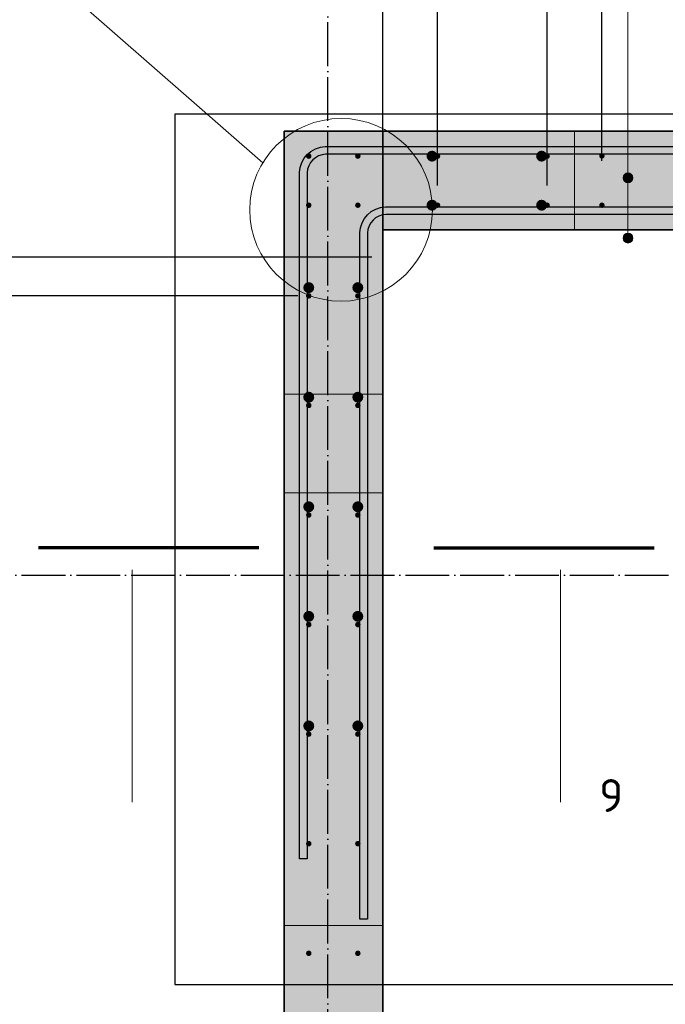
# Model space of a CAD drawing. Header units: millimetres. Extents: x -2995 to 60896, y -2809 to 57831.
# Tile 38 of 169: x 7837 to 9016, y 34836 to 36634. Entities that reach past the tile are written whole.
import ezdxf

# ---------------------------------------------------------------- set-up
doc = ezdxf.new("R2010")
doc.units = ezdxf.units.MM
doc.header["$PDMODE"] = 65
for name, pattern in [('______11', [100, 80, -10, 0, -10]), ('______5', [220, 160, -20, 20, -20]), ('________', [0])]:
    doc.linetypes.add(name, pattern=pattern)
for name, color, linetype, lineweight in [('Standard', 7, 'Continuous', 25), ('Арм.стержн. вертикальными 1', 22, 'Continuous', 35), ('Арм.стержн.горизонт. 2', 202, 'Continuous', 35), ('Обозначение разреза_ общее', 7, 'Continuous', 25), ('Размерная линия_ общее', 7, 'Continuous', 13)]:
    doc.layers.add(name, color=color, linetype=linetype, lineweight=lineweight)
doc.layers.add('Арм.стержн. вертикальными 2', color=7, linetype='Continuous', lineweight=35, true_color=0x006e00)
doc.layers.add('Осевая линия_ общее', color=7, linetype='______5', lineweight=13, true_color=0xa0a0a0)
doc.styles.add('ISOCPEUR', font='ISOCPEUR')
doc.dimstyles.new('DIMSTYLE_16', dxfattribs={"dimtxt": 44, "dimasz": 50, "dimexe": 0, "dimexo": 0, "dimgap": 22, "dimtad": 0, "dimdec": 0, "dimrnd": 5, "dimzin": 12, "dimdsep": 46, "dimtxsty": 'ISOCPEUR', "dimblk1": 'ALL_ML_STRICH', "dimblk2": 'ALL_ML_STRICH', "dimsah": 1, "dimcen": 0, "dimclrd": 7, "dimclre": 256, "dimclrt": 7, "dimadec": 0, "dimazin": 0, "dimtfac": 1, "dimtdec": 0, "dimtix": 1, "dimtmove": 2, "dimatfit": 3, "dimfxl": 0, "dimtzin": 0, "dimlwd": 0, "dimlwe": -3, "dimarcsym": 0})
doc.dimstyles.new('DIMSTYLE_3', dxfattribs={"dimtxt": 44, "dimasz": 50, "dimexe": 0, "dimexo": 0, "dimgap": 22, "dimtad": 2, "dimdec": 0, "dimrnd": 5, "dimzin": 12, "dimdsep": 46, "dimtxsty": 'ISOCPEUR', "dimblk1": 'ALL_ML_STRICH', "dimblk2": 'ALL_ML_STRICH', "dimsah": 1, "dimcen": 0, "dimclrd": 7, "dimclre": 256, "dimclrt": 7, "dimadec": 0, "dimazin": 0, "dimtfac": 1, "dimtdec": 0, "dimtix": 1, "dimtmove": 2, "dimatfit": 3, "dimfxl": 0, "dimtvp": 1.2, "dimtzin": 0, "dimlwd": 0, "dimlwe": -3, "dimarcsym": 0})
doc.dimstyles.new('DIMSTYLE_4', dxfattribs={"dimtxt": 44, "dimasz": 50, "dimexe": 0, "dimexo": 0, "dimgap": 22, "dimtad": 2, "dimdec": 0, "dimrnd": 5, "dimzin": 12, "dimdsep": 46, "dimtxsty": 'ISOCPEUR', "dimblk1": 'ALL_ML_STRICH', "dimblk2": 'ALL_ML_STRICH', "dimsah": 1, "dimcen": 0, "dimclrd": 7, "dimclre": 256, "dimclrt": 7, "dimadec": 0, "dimazin": 0, "dimtfac": 1, "dimtdec": 0, "dimtix": 1, "dimtmove": 2, "dimatfit": 3, "dimfxl": 0, "dimtzin": 0, "dimlwd": 0, "dimlwe": -3, "dimarcsym": 0})
doc.dimstyles.new('DIMSTYLE_5', dxfattribs={"dimtxt": 44, "dimasz": 50, "dimexe": 0, "dimexo": 0, "dimgap": 22, "dimtad": 2, "dimdec": 0, "dimrnd": 5, "dimzin": 12, "dimdsep": 46, "dimtxsty": 'ISOCPEUR', "dimblk1": 'ALL_ML_STRICH', "dimblk2": 'ALL_ML_STRICH', "dimsah": 1, "dimcen": 0, "dimclrd": 7, "dimclre": 256, "dimclrt": 7, "dimadec": 0, "dimazin": 0, "dimtfac": 1, "dimtdec": 0, "dimtix": 1, "dimtmove": 2, "dimatfit": 3, "dimfxl": 0, "dimtzin": 0, "dimlwd": 0, "dimlwe": -3, "dimarcsym": 0})

# ---------------------------------------------------------------- blocks, each defined once
blk = doc.blocks.new('ALL_ML_STRICH')
at = {"color": 0, "linetype": 'ByBlock', "lineweight": -2}
for p, q in [((0, -0.5), (0, 0.5)), ((-1, 0), (0.5, 0)), ((-0.3, -0.3), (0.3, 0.3))]:
    blk.add_line(p, q, dxfattribs=at)
blk = doc.blocks.new('*D7')
at = {"layer": 'DEFPOINTS', "color": 7, "linetype": 'Continuous', "lineweight": 13, "transparency": 33554687}
for p in [(7404.4, 36200), (8500, 36200), (8365, 36129.5)]:
    blk.add_point(p, dxfattribs=at)
at = {"layer": 'Размерная линия_ общее', "color": 253, "linetype": 'Continuous', "lineweight": -2, "true_color": 0xa0a0a0, "transparency": 33554687}
for p, q in [((8480, 36200), (7404.4, 36200)), ((8345, 36129.5), (7404.4, 36129.5))]:
    blk.add_line(p, q, dxfattribs=at)
at = {"layer": 'Размерная линия_ общее', "color": 7, "linetype": 'Continuous', "lineweight": -2, "transparency": 33554687}
blk.add_line((7404.4, 36200), (7404.4, 36129.5), dxfattribs=at)
at = {"layer": 'Размерная линия_ общее', "color": 7, "linetype": 'Continuous', "lineweight": 13, "transparency": 33554687, "xscale": 50, "yscale": 50, "zscale": 50}
for p, rotation in [((7404.4, 36200), 90), ((7404.4, 36129.5), 270)]:
    blk.add_blockref('ALL_ML_STRICH', p, dxfattribs=dict(at, rotation=rotation))
at = {"layer": 'Размерная линия_ общее', "color": 7, "linetype": 'Continuous', "lineweight": 13, "transparency": 33554687, "insert": (7333.5, 36556.1), "char_height": 44, "width": 88, "attachment_point": 5, "rotation": 90, "style": 'ISOCPEUR'}
blk.add_mtext('\\A1;{70}', dxfattribs=at)
blk = doc.blocks.new('*D8')
at = {"layer": 'DEFPOINTS', "color": 7, "linetype": 'Continuous', "lineweight": 13, "transparency": 33554687}
for p in [(7404.4, 36129.5), (8365, 36129.5), (8365, 34529.5)]:
    blk.add_point(p, dxfattribs=at)
at = {"layer": 'Размерная линия_ общее', "color": 253, "linetype": 'Continuous', "lineweight": -2, "true_color": 0xa0a0a0, "transparency": 33554687}
for p, q in [((8345, 36129.5), (7404.4, 36129.5)), ((8345, 34529.5), (7404.4, 34529.5))]:
    blk.add_line(p, q, dxfattribs=at)
at = {"layer": 'Размерная линия_ общее', "color": 7, "linetype": 'Continuous', "lineweight": -2, "transparency": 33554687}
blk.add_line((7404.4, 36129.5), (7404.4, 34529.5), dxfattribs=at)
at = {"layer": 'Размерная линия_ общее', "color": 7, "linetype": 'Continuous', "lineweight": 13, "transparency": 33554687, "xscale": 50, "yscale": 50, "zscale": 50}
for p, rotation in [((7404.4, 36129.5), 90), ((7404.4, 34529.5), 270)]:
    blk.add_blockref('ALL_ML_STRICH', p, dxfattribs=dict(at, rotation=rotation))
at = {"layer": 'Размерная линия_ общее', "color": 7, "linetype": 'Continuous', "lineweight": 13, "transparency": 33554687, "insert": (7398.4, 35195.5), "char_height": 44, "width": 2.2, "attachment_point": 1, "rotation": 270, "line_spacing_factor": 0.60241, "style": 'ISOCPEUR'}
blk.add_mtext('\\W0.91;8х200=1600', dxfattribs=at)
blk = doc.blocks.new('*D9')
at = {"layer": 'DEFPOINTS', "color": 7, "linetype": 'Continuous', "lineweight": 13, "transparency": 33554687}
for p in [(7404.4, 34529.5), (8365, 34529.5), (8500, 34500)]:
    blk.add_point(p, dxfattribs=at)
at = {"layer": 'Размерная линия_ общее', "color": 253, "linetype": 'Continuous', "lineweight": -2, "true_color": 0xa0a0a0, "transparency": 33554687}
for p, q in [((8345, 34529.5), (7404.4, 34529.5)), ((8480, 34500), (7404.4, 34500))]:
    blk.add_line(p, q, dxfattribs=at)
at = {"layer": 'Размерная линия_ общее', "color": 7, "linetype": 'Continuous', "lineweight": -2, "transparency": 33554687}
blk.add_line((7404.4, 34529.5), (7404.4, 34500), dxfattribs=at)
at = {"layer": 'Размерная линия_ общее', "color": 7, "linetype": 'Continuous', "lineweight": 13, "transparency": 33554687, "xscale": 50, "yscale": 50, "zscale": 50}
for p, rotation in [((7404.4, 34529.5), 90), ((7404.4, 34500), 270)]:
    blk.add_blockref('ALL_ML_STRICH', p, dxfattribs=dict(at, rotation=rotation))
at = {"layer": 'Размерная линия_ общее', "color": 7, "linetype": 'Continuous', "lineweight": 13, "transparency": 33554687, "insert": (7681.5, 34862.6), "char_height": 44, "width": 88, "attachment_point": 5, "rotation": 90, "style": 'ISOCPEUR'}
blk.add_mtext('\\A1;{30}', dxfattribs=at)
blk = doc.blocks.new('СЛОЖНЫЙ_ОБЪЕКТ_0')
at = {"layer": 'Осевая линия_ общее', "color": 253, "linetype": '______11', "lineweight": -3, "true_color": 0xa0a0a0, "transparency": 33554687}
for p, q in [((8400, -2590), (8400, 47490)), ((-2770, 35620), (14400, 35620))]:
    blk.add_line(p, q, dxfattribs=at)
blk = doc.blocks.new('*D534')
at = {"layer": 'DEFPOINTS', "color": 7, "linetype": 'Continuous', "lineweight": 13, "transparency": 33554687}
for p in [(8500, 37260), (8600, 36310.8), (8500, 36126.3)]:
    blk.add_point(p, dxfattribs=at)
at = {"layer": 'Размерная линия_ общее', "color": 253, "linetype": 'Continuous', "lineweight": -2, "true_color": 0xa0a0a0, "transparency": 33554687}
for p, q in [((8500, 36146.3), (8500, 37260)), ((8600, 36330.8), (8600, 37260))]:
    blk.add_line(p, q, dxfattribs=at)
at = {"layer": 'Размерная линия_ общее', "color": 7, "linetype": 'Continuous', "lineweight": -2, "transparency": 33554687}
blk.add_line((8500, 37260), (8600, 37260), dxfattribs=at)
at = {"layer": 'Размерная линия_ общее', "color": 7, "linetype": 'Continuous', "lineweight": 13, "transparency": 33554687, "xscale": 50, "yscale": 50, "zscale": 50, "rotation": 180}
blk.add_blockref('ALL_ML_STRICH', (8500, 37260), dxfattribs=at)
at = {"layer": 'Размерная линия_ общее', "color": 7, "linetype": 'Continuous', "lineweight": 13, "transparency": 33554687, "xscale": 50, "yscale": 50, "zscale": 50}
blk.add_blockref('ALL_ML_STRICH', (8600, 37260), dxfattribs=at)
at = {"layer": 'Размерная линия_ общее', "color": 7, "linetype": 'Continuous', "lineweight": 13, "transparency": 33554687, "insert": (8011, 37330.9), "char_height": 44, "width": 132, "attachment_point": 5, "style": 'ISOCPEUR'}
blk.add_mtext('\\A1;{100}', dxfattribs=at)
blk = doc.blocks.new('*D535')
at = {"layer": 'DEFPOINTS', "color": 7, "linetype": 'Continuous', "lineweight": 13, "transparency": 33554687}
for p in [(8600, 37260), (8600, 36310.8), (8800, 36310.8)]:
    blk.add_point(p, dxfattribs=at)
at = {"layer": 'Размерная линия_ общее', "color": 253, "linetype": 'Continuous', "lineweight": -2, "true_color": 0xa0a0a0, "transparency": 33554687}
for p, q in [((8600, 36330.8), (8600, 37260)), ((8800, 36330.8), (8800, 37260))]:
    blk.add_line(p, q, dxfattribs=at)
at = {"layer": 'Размерная линия_ общее', "color": 7, "linetype": 'Continuous', "lineweight": -2, "transparency": 33554687}
blk.add_line((8600, 37260), (8800, 37260), dxfattribs=at)
at = {"layer": 'Размерная линия_ общее', "color": 7, "linetype": 'Continuous', "lineweight": 13, "transparency": 33554687, "xscale": 50, "yscale": 50, "zscale": 50, "rotation": 180}
blk.add_blockref('ALL_ML_STRICH', (8600, 37260), dxfattribs=at)
at = {"layer": 'Размерная линия_ общее', "color": 7, "linetype": 'Continuous', "lineweight": 13, "transparency": 33554687, "xscale": 50, "yscale": 50, "zscale": 50}
blk.add_blockref('ALL_ML_STRICH', (8800, 37260), dxfattribs=at)
at = {"layer": 'Размерная линия_ общее', "color": 7, "linetype": 'Continuous', "lineweight": 13, "transparency": 33554687, "insert": (8181, 36967.4), "char_height": 44, "width": 132, "attachment_point": 5, "style": 'ISOCPEUR'}
blk.add_mtext('\\A1;{200}', dxfattribs=at)
blk = doc.blocks.new('*D536')
at = {"layer": 'DEFPOINTS', "color": 7, "linetype": 'Continuous', "lineweight": 13, "transparency": 33554687}
for p in [(8800, 37260), (8900, 36356.3), (8800, 36310.8)]:
    blk.add_point(p, dxfattribs=at)
at = {"layer": 'Размерная линия_ общее', "color": 253, "linetype": 'Continuous', "lineweight": -2, "true_color": 0xa0a0a0, "transparency": 33554687}
for p, q in [((8800, 36330.8), (8800, 37260)), ((8900, 36376.3), (8900, 37260))]:
    blk.add_line(p, q, dxfattribs=at)
at = {"layer": 'Размерная линия_ общее', "color": 7, "linetype": 'Continuous', "lineweight": -2, "transparency": 33554687}
blk.add_line((8800, 37260), (8900, 37260), dxfattribs=at)
at = {"layer": 'Размерная линия_ общее', "color": 7, "linetype": 'Continuous', "lineweight": 13, "transparency": 33554687, "xscale": 50, "yscale": 50, "zscale": 50, "rotation": 180}
blk.add_blockref('ALL_ML_STRICH', (8800, 37260), dxfattribs=at)
at = {"layer": 'Размерная линия_ общее', "color": 7, "linetype": 'Continuous', "lineweight": 13, "transparency": 33554687, "xscale": 50, "yscale": 50, "zscale": 50}
blk.add_blockref('ALL_ML_STRICH', (8900, 37260), dxfattribs=at)
at = {"layer": 'Размерная линия_ общее', "color": 7, "linetype": 'Continuous', "lineweight": 13, "transparency": 33554687, "insert": (8351.8, 37832), "char_height": 44, "width": 132, "attachment_point": 5, "style": 'ISOCPEUR'}
blk.add_mtext('\\A1;{100}', dxfattribs=at)
blk = doc.blocks.new('*D537')
at = {"layer": 'DEFPOINTS', "color": 7, "linetype": 'Continuous', "lineweight": 13, "transparency": 33554687}
for p in [(8900, 37260), (8900, 36356.3), (9700, 36356.3)]:
    blk.add_point(p, dxfattribs=at)
at = {"layer": 'Размерная линия_ общее', "color": 253, "linetype": 'Continuous', "lineweight": -2, "true_color": 0xa0a0a0, "transparency": 33554687}
for p, q in [((8900, 36376.3), (8900, 37260)), ((9700, 36376.3), (9700, 37260))]:
    blk.add_line(p, q, dxfattribs=at)
at = {"layer": 'Размерная линия_ общее', "color": 7, "linetype": 'Continuous', "lineweight": -2, "transparency": 33554687}
blk.add_line((8900, 37260), (9700, 37260), dxfattribs=at)
at = {"layer": 'Размерная линия_ общее', "color": 7, "linetype": 'Continuous', "lineweight": 13, "transparency": 33554687, "xscale": 50, "yscale": 50, "zscale": 50, "rotation": 180}
blk.add_blockref('ALL_ML_STRICH', (8900, 37260), dxfattribs=at)
at = {"layer": 'Размерная линия_ общее', "color": 7, "linetype": 'Continuous', "lineweight": 13, "transparency": 33554687, "xscale": 50, "yscale": 50, "zscale": 50}
blk.add_blockref('ALL_ML_STRICH', (9700, 37260), dxfattribs=at)
at = {"layer": 'Размерная линия_ общее', "color": 7, "linetype": 'Continuous', "lineweight": 13, "transparency": 33554687, "insert": (9230, 37354), "char_height": 44, "width": 2.2, "attachment_point": 1, "line_spacing_factor": 0.60241, "style": 'ISOCPEUR'}
blk.add_mtext('\\W0.91;4х200', dxfattribs=at)

msp = doc.modelspace()

# ---------------------------------------------------------------- hatches: boundary and pattern name
at = {"linetype": 'Continuous', "lineweight": 25, "transparency": 33554687}
msp.add_hatch(color=7, dxfattribs=at).paths.add_polyline_path([(8500, 36430), (8320, 36430), (8320, 34320), (8500, 34320)])
at = {"layer": 'Standard', "linetype": 'Continuous', "lineweight": 25, "transparency": 33554687}
msp.add_hatch(color=7, dxfattribs=at).paths.add_polyline_path([(10100, 36250), (10100, 36430), (8500, 36430), (8500, 36250)])
at = {"layer": 'Арм.стержн. вертикальными 1', "linetype": 'Continuous', "lineweight": 50, "transparency": 33554687}
for points in [[(8369.9, 36384.6), (8369.6, 36386.5), (8368.5, 36388.1), (8366.9, 36389.2), (8364.9, 36389.6), (8363, 36389.2), (8361.4, 36388.1), (8360.3, 36386.5), (8359.9, 36384.6), (8360.3, 36382.7), (8361.4, 36381), (8363, 36380), (8364.9, 36379.6), (8366.9, 36380), (8368.5, 36381), (8369.6, 36382.7)], [(8459.5, 36384.6), (8459.1, 36386.5), (8458, 36388.1), (8456.4, 36389.2), (8454.5, 36389.6), (8452.6, 36389.2), (8450.9, 36388.1), (8449.9, 36386.5), (8449.5, 36384.6), (8449.9, 36382.7), (8450.9, 36381), (8452.6, 36380), (8454.5, 36379.6), (8456.4, 36380), (8458, 36381), (8459.1, 36382.7)], [(8605, 36384.5), (8604.6, 36386.4), (8603.5, 36388.1), (8601.9, 36389.2), (8600, 36389.5), (8598.1, 36389.2), (8596.5, 36388.1), (8595.4, 36386.4), (8595, 36384.5), (8595.4, 36382.6), (8596.5, 36381), (8598.1, 36379.9), (8600, 36379.5), (8601.9, 36379.9), (8603.5, 36381), (8604.6, 36382.6)], [(8805, 36384.5), (8804.6, 36386.4), (8803.5, 36388.1), (8801.9, 36389.2), (8800, 36389.5), (8798.1, 36389.2), (8796.5, 36388.1), (8795.4, 36386.4), (8795, 36384.5), (8795.4, 36382.6), (8796.5, 36381), (8798.1, 36379.9), (8800, 36379.5), (8801.9, 36379.9), (8803.5, 36381), (8804.6, 36382.6)], [(8905, 36385), (8904.6, 36386.9), (8903.5, 36388.5), (8901.9, 36389.6), (8900, 36390), (8898.1, 36389.6), (8896.5, 36388.5), (8895.4, 36386.9), (8895, 36385), (8895.4, 36383.1), (8896.5, 36381.5), (8898.1, 36380.4), (8900, 36380), (8901.9, 36380.4), (8903.5, 36381.5), (8904.6, 36383.1)], [(8369.9, 36295), (8369.6, 36297), (8368.5, 36298.6), (8366.9, 36299.7), (8364.9, 36300), (8363, 36299.7), (8361.4, 36298.6), (8360.3, 36297), (8359.9, 36295), (8360.3, 36293.1), (8361.4, 36291.5), (8363, 36290.4), (8364.9, 36290), (8366.9, 36290.4), (8368.5, 36291.5), (8369.6, 36293.1)], [(8459.5, 36295), (8459.1, 36297), (8458, 36298.6), (8456.4, 36299.7), (8454.5, 36300), (8452.6, 36299.7), (8450.9, 36298.6), (8449.9, 36297), (8449.5, 36295), (8449.9, 36293.1), (8450.9, 36291.5), (8452.6, 36290.4), (8454.5, 36290), (8456.4, 36290.4), (8458, 36291.5), (8459.1, 36293.1)], [(8605, 36295), (8604.6, 36296.9), (8603.5, 36298.5), (8601.9, 36299.6), (8600, 36300), (8598.1, 36299.6), (8596.5, 36298.5), (8595.4, 36296.9), (8595, 36295), (8595.4, 36293.1), (8596.5, 36291.5), (8598.1, 36290.4), (8600, 36290), (8601.9, 36290.4), (8603.5, 36291.5), (8604.6, 36293.1)], [(8805, 36295), (8804.6, 36296.9), (8803.5, 36298.5), (8801.9, 36299.6), (8800, 36300), (8798.1, 36299.6), (8796.5, 36298.5), (8795.4, 36296.9), (8795, 36295), (8795.4, 36293.1), (8796.5, 36291.5), (8798.1, 36290.4), (8800, 36290), (8801.9, 36290.4), (8803.5, 36291.5), (8804.6, 36293.1)], [(8905, 36295), (8904.6, 36296.9), (8903.5, 36298.5), (8901.9, 36299.6), (8900, 36300), (8898.1, 36299.6), (8896.5, 36298.5), (8895.4, 36296.9), (8895, 36295), (8895.4, 36293.1), (8896.5, 36291.5), (8898.1, 36290.4), (8900, 36290), (8901.9, 36290.4), (8903.5, 36291.5), (8904.6, 36293.1)], [(8369.9, 36129.6), (8369.6, 36131.5), (8368.5, 36133.1), (8366.9, 36134.2), (8364.9, 36134.6), (8363, 36134.2), (8361.4, 36133.1), (8360.3, 36131.5), (8359.9, 36129.6), (8360.3, 36127.6), (8361.4, 36126), (8363, 36124.9), (8364.9, 36124.6), (8366.9, 36124.9), (8368.5, 36126), (8369.6, 36127.6)], [(8459.5, 36129.6), (8459.1, 36131.5), (8458, 36133.1), (8456.4, 36134.2), (8454.5, 36134.6), (8452.6, 36134.2), (8450.9, 36133.1), (8449.9, 36131.5), (8449.5, 36129.6), (8449.9, 36127.6), (8450.9, 36126), (8452.6, 36124.9), (8454.5, 36124.6), (8456.4, 36124.9), (8458, 36126), (8459.1, 36127.6)], [(8369.9, 35929.6), (8369.6, 35931.5), (8368.5, 35933.1), (8366.9, 35934.2), (8364.9, 35934.6), (8363, 35934.2), (8361.4, 35933.1), (8360.3, 35931.5), (8359.9, 35929.6), (8360.3, 35927.6), (8361.4, 35926), (8363, 35924.9), (8364.9, 35924.6), (8366.9, 35924.9), (8368.5, 35926), (8369.6, 35927.6)], [(8459.5, 35929.6), (8459.1, 35931.5), (8458, 35933.1), (8456.4, 35934.2), (8454.5, 35934.6), (8452.6, 35934.2), (8450.9, 35933.1), (8449.9, 35931.5), (8449.5, 35929.6), (8449.9, 35927.6), (8450.9, 35926), (8452.6, 35924.9), (8454.5, 35924.6), (8456.4, 35924.9), (8458, 35926), (8459.1, 35927.6)], [(8369.9, 35729.6), (8369.6, 35731.5), (8368.5, 35733.1), (8366.9, 35734.2), (8364.9, 35734.6), (8363, 35734.2), (8361.4, 35733.1), (8360.3, 35731.5), (8359.9, 35729.6), (8360.3, 35727.6), (8361.4, 35726), (8363, 35724.9), (8364.9, 35724.6), (8366.9, 35724.9), (8368.5, 35726), (8369.6, 35727.6)], [(8459.5, 35729.6), (8459.1, 35731.5), (8458, 35733.1), (8456.4, 35734.2), (8454.5, 35734.6), (8452.6, 35734.2), (8450.9, 35733.1), (8449.9, 35731.5), (8449.5, 35729.6), (8449.9, 35727.6), (8450.9, 35726), (8452.6, 35724.9), (8454.5, 35724.6), (8456.4, 35724.9), (8458, 35726), (8459.1, 35727.6)], [(8369.9, 35529.6), (8369.6, 35531.5), (8368.5, 35533.1), (8366.9, 35534.2), (8364.9, 35534.6), (8363, 35534.2), (8361.4, 35533.1), (8360.3, 35531.5), (8359.9, 35529.6), (8360.3, 35527.6), (8361.4, 35526), (8363, 35524.9), (8364.9, 35524.6), (8366.9, 35524.9), (8368.5, 35526), (8369.6, 35527.6)], [(8459.5, 35529.6), (8459.1, 35531.5), (8458, 35533.1), (8456.4, 35534.2), (8454.5, 35534.6), (8452.6, 35534.2), (8450.9, 35533.1), (8449.9, 35531.5), (8449.5, 35529.6), (8449.9, 35527.6), (8450.9, 35526), (8452.6, 35524.9), (8454.5, 35524.6), (8456.4, 35524.9), (8458, 35526), (8459.1, 35527.6)], [(8369.9, 35329.6), (8369.6, 35331.5), (8368.5, 35333.1), (8366.9, 35334.2), (8364.9, 35334.6), (8363, 35334.2), (8361.4, 35333.1), (8360.3, 35331.5), (8359.9, 35329.6), (8360.3, 35327.6), (8361.4, 35326), (8363, 35324.9), (8364.9, 35324.6), (8366.9, 35324.9), (8368.5, 35326), (8369.6, 35327.6)], [(8459.5, 35329.6), (8459.1, 35331.5), (8458, 35333.1), (8456.4, 35334.2), (8454.5, 35334.6), (8452.6, 35334.2), (8450.9, 35333.1), (8449.9, 35331.5), (8449.5, 35329.6), (8449.9, 35327.6), (8450.9, 35326), (8452.6, 35324.9), (8454.5, 35324.6), (8456.4, 35324.9), (8458, 35326), (8459.1, 35327.6)], [(8369.9, 35129.6), (8369.6, 35131.5), (8368.5, 35133.1), (8366.9, 35134.2), (8364.9, 35134.6), (8363, 35134.2), (8361.4, 35133.1), (8360.3, 35131.5), (8359.9, 35129.6), (8360.3, 35127.6), (8361.4, 35126), (8363, 35124.9), (8364.9, 35124.6), (8366.9, 35124.9), (8368.5, 35126), (8369.6, 35127.6)], [(8459.5, 35129.6), (8459.1, 35131.5), (8458, 35133.1), (8456.4, 35134.2), (8454.5, 35134.6), (8452.6, 35134.2), (8450.9, 35133.1), (8449.8, 35131.5), (8449.5, 35129.6), (8449.8, 35127.6), (8450.9, 35126), (8452.6, 35124.9), (8454.5, 35124.6), (8456.4, 35124.9), (8458, 35126), (8459.1, 35127.6)], [(8369.9, 34929.6), (8369.6, 34931.5), (8368.5, 34933.1), (8366.8, 34934.2), (8364.9, 34934.6), (8363, 34934.2), (8361.4, 34933.1), (8360.3, 34931.5), (8359.9, 34929.6), (8360.3, 34927.6), (8361.4, 34926), (8363, 34924.9), (8364.9, 34924.6), (8366.8, 34924.9), (8368.5, 34926), (8369.6, 34927.6)], [(8459.5, 34929.6), (8459.1, 34931.5), (8458, 34933.1), (8456.4, 34934.2), (8454.5, 34934.6), (8452.6, 34934.2), (8450.9, 34933.1), (8449.8, 34931.5), (8449.5, 34929.6), (8449.8, 34927.6), (8450.9, 34926), (8452.6, 34924.9), (8454.5, 34924.6), (8456.4, 34924.9), (8458, 34926), (8459.1, 34927.6)]]:
    msp.add_hatch(color=4, dxfattribs=at).paths.add_polyline_path(points)
at = {"layer": 'Арм.стержн. вертикальными 2', "linetype": 'Continuous', "lineweight": 50, "transparency": 33554687}
for points in [[(8599.9, 36384.6), (8599.2, 36388.4), (8597, 36391.6), (8593.8, 36393.8), (8589.9, 36394.6), (8586.1, 36393.8), (8582.9, 36391.6), (8580.7, 36388.4), (8579.9, 36384.6), (8580.7, 36380.8), (8582.9, 36377.5), (8586.1, 36375.3), (8589.9, 36374.6), (8593.8, 36375.3), (8597, 36377.5), (8599.2, 36380.8)], [(8799.9, 36384.6), (8799.2, 36388.4), (8797, 36391.6), (8793.8, 36393.8), (8789.9, 36394.6), (8786.1, 36393.8), (8782.9, 36391.6), (8780.7, 36388.4), (8779.9, 36384.6), (8780.7, 36380.8), (8782.9, 36377.5), (8786.1, 36375.3), (8789.9, 36374.6), (8793.8, 36375.3), (8797, 36377.5), (8799.2, 36380.8)], [(8599.9, 36295), (8599.2, 36298.9), (8597, 36302.1), (8593.8, 36304.3), (8589.9, 36305), (8586.1, 36304.3), (8582.9, 36302.1), (8580.7, 36298.9), (8579.9, 36295), (8580.7, 36291.2), (8582.9, 36288), (8586.1, 36285.8), (8589.9, 36285), (8593.8, 36285.8), (8597, 36288), (8599.2, 36291.2)], [(8799.9, 36295), (8799.2, 36298.9), (8797, 36302.1), (8793.8, 36304.3), (8789.9, 36305), (8786.1, 36304.3), (8782.9, 36302.1), (8780.7, 36298.9), (8779.9, 36295), (8780.7, 36291.2), (8782.9, 36288), (8786.1, 36285.8), (8789.9, 36285), (8793.8, 36285.8), (8797, 36288), (8799.2, 36291.2)], [(8374.9, 36144.6), (8374.2, 36148.4), (8372, 36151.6), (8368.8, 36153.8), (8364.9, 36154.6), (8361.1, 36153.8), (8357.9, 36151.6), (8355.7, 36148.4), (8354.9, 36144.6), (8355.7, 36140.7), (8357.9, 36137.5), (8361.1, 36135.3), (8364.9, 36134.6), (8368.8, 36135.3), (8372, 36137.5), (8374.2, 36140.7)], [(8464.5, 36144.6), (8463.7, 36148.4), (8461.5, 36151.6), (8458.3, 36153.8), (8454.5, 36154.6), (8450.7, 36153.8), (8447.4, 36151.6), (8445.2, 36148.4), (8444.5, 36144.6), (8445.2, 36140.7), (8447.4, 36137.5), (8450.7, 36135.3), (8454.5, 36134.6), (8458.3, 36135.3), (8461.5, 36137.5), (8463.7, 36140.7)], [(8374.9, 35944.6), (8374.2, 35948.4), (8372, 35951.6), (8368.8, 35953.8), (8364.9, 35954.6), (8361.1, 35953.8), (8357.9, 35951.6), (8355.7, 35948.4), (8354.9, 35944.6), (8355.7, 35940.7), (8357.9, 35937.5), (8361.1, 35935.3), (8364.9, 35934.6), (8368.8, 35935.3), (8372, 35937.5), (8374.2, 35940.7)], [(8464.5, 35944.6), (8463.7, 35948.4), (8461.5, 35951.6), (8458.3, 35953.8), (8454.5, 35954.6), (8450.7, 35953.8), (8447.4, 35951.6), (8445.2, 35948.4), (8444.5, 35944.6), (8445.2, 35940.7), (8447.4, 35937.5), (8450.7, 35935.3), (8454.5, 35934.6), (8458.3, 35935.3), (8461.5, 35937.5), (8463.7, 35940.7)], [(8374.9, 35744.6), (8374.2, 35748.4), (8372, 35751.6), (8368.8, 35753.8), (8364.9, 35754.6), (8361.1, 35753.8), (8357.9, 35751.6), (8355.7, 35748.4), (8354.9, 35744.6), (8355.7, 35740.7), (8357.9, 35737.5), (8361.1, 35735.3), (8364.9, 35734.6), (8368.8, 35735.3), (8372, 35737.5), (8374.2, 35740.7)], [(8464.5, 35744.6), (8463.7, 35748.4), (8461.5, 35751.6), (8458.3, 35753.8), (8454.5, 35754.6), (8450.7, 35753.8), (8447.4, 35751.6), (8445.2, 35748.4), (8444.5, 35744.6), (8445.2, 35740.7), (8447.4, 35737.5), (8450.7, 35735.3), (8454.5, 35734.6), (8458.3, 35735.3), (8461.5, 35737.5), (8463.7, 35740.7)], [(8374.9, 35544.6), (8374.2, 35548.4), (8372, 35551.6), (8368.8, 35553.8), (8364.9, 35554.6), (8361.1, 35553.8), (8357.9, 35551.6), (8355.7, 35548.4), (8354.9, 35544.6), (8355.7, 35540.7), (8357.9, 35537.5), (8361.1, 35535.3), (8364.9, 35534.6), (8368.8, 35535.3), (8372, 35537.5), (8374.2, 35540.7)], [(8464.5, 35544.6), (8463.7, 35548.4), (8461.5, 35551.6), (8458.3, 35553.8), (8454.5, 35554.6), (8450.7, 35553.8), (8447.4, 35551.6), (8445.2, 35548.4), (8444.5, 35544.6), (8445.2, 35540.7), (8447.4, 35537.5), (8450.7, 35535.3), (8454.5, 35534.6), (8458.3, 35535.3), (8461.5, 35537.5), (8463.7, 35540.7)], [(8374.9, 35344.6), (8374.2, 35348.4), (8372, 35351.6), (8368.8, 35353.8), (8364.9, 35354.6), (8361.1, 35353.8), (8357.9, 35351.6), (8355.7, 35348.4), (8354.9, 35344.6), (8355.7, 35340.7), (8357.9, 35337.5), (8361.1, 35335.3), (8364.9, 35334.6), (8368.8, 35335.3), (8372, 35337.5), (8374.2, 35340.7)], [(8464.5, 35344.6), (8463.7, 35348.4), (8461.5, 35351.6), (8458.3, 35353.8), (8454.5, 35354.6), (8450.7, 35353.8), (8447.4, 35351.6), (8445.2, 35348.4), (8444.5, 35344.6), (8445.2, 35340.7), (8447.4, 35337.5), (8450.7, 35335.3), (8454.5, 35334.6), (8458.3, 35335.3), (8461.5, 35337.5), (8463.7, 35340.7)]]:
    msp.add_hatch(color=7, dxfattribs=at).paths.add_polyline_path(points)
at = {"layer": 'Арм.стержн.горизонт. 2', "linetype": 'Continuous', "lineweight": 13, "transparency": 33554687}
for points in [[(8955.3, 36349.5), (8939.8, 36349.5), (8938.6, 36345)], [(8955.3, 36349.5), (8938.6, 36345), (8956.6, 36345)], [(8955.3, 36349.5), (8939.8, 36349.5), (8938.6, 36345)], [(8955.3, 36349.5), (8938.6, 36345), (8956.6, 36345)], [(8955.3, 36349.5), (8939.8, 36349.5), (8938.6, 36345)], [(8955.3, 36349.5), (8938.6, 36345), (8956.6, 36345)], [(8955.3, 36349.5), (8939.8, 36349.5), (8938.6, 36345)], [(8955.3, 36349.5), (8938.6, 36345), (8956.6, 36345)], [(8956.6, 36345), (8938.6, 36345), (8939.8, 36340.5)], [(8956.6, 36345), (8938.6, 36345), (8939.8, 36340.5)], [(8956.6, 36345), (8938.6, 36345), (8939.8, 36340.5)], [(8956.6, 36345), (8938.6, 36345), (8939.8, 36340.5)], [(8952.1, 36352.8), (8943.1, 36352.8), (8939.8, 36349.5)], [(8952.1, 36352.8), (8939.8, 36349.5), (8955.3, 36349.5)], [(8952.1, 36352.8), (8943.1, 36352.8), (8939.8, 36349.5)], [(8952.1, 36352.8), (8939.8, 36349.5), (8955.3, 36349.5)], [(8952.1, 36352.8), (8943.1, 36352.8), (8939.8, 36349.5)], [(8952.1, 36352.8), (8939.8, 36349.5), (8955.3, 36349.5)], [(8952.1, 36352.8), (8943.1, 36352.8), (8939.8, 36349.5)], [(8952.1, 36352.8), (8939.8, 36349.5), (8955.3, 36349.5)], [(8956.6, 36345), (8939.8, 36340.5), (8955.3, 36340.5)], [(8956.6, 36345), (8939.8, 36340.5), (8955.3, 36340.5)], [(8956.6, 36345), (8939.8, 36340.5), (8955.3, 36340.5)], [(8956.6, 36345), (8939.8, 36340.5), (8955.3, 36340.5)], [(8955.3, 36340.5), (8939.8, 36340.5), (8943.1, 36337.3)], [(8955.3, 36340.5), (8939.8, 36340.5), (8943.1, 36337.3)], [(8955.3, 36340.5), (8939.8, 36340.5), (8943.1, 36337.3)], [(8955.3, 36340.5), (8939.8, 36340.5), (8943.1, 36337.3)], [(8943.1, 36352.8), (8952.1, 36352.8), (8947.6, 36354)], [(8943.1, 36352.8), (8952.1, 36352.8), (8947.6, 36354)], [(8943.1, 36352.8), (8952.1, 36352.8), (8947.6, 36354)], [(8943.1, 36352.8), (8952.1, 36352.8), (8947.6, 36354)], [(8955.3, 36340.5), (8943.1, 36337.3), (8952.1, 36337.3)], [(8955.3, 36340.5), (8943.1, 36337.3), (8952.1, 36337.3)], [(8955.3, 36340.5), (8943.1, 36337.3), (8952.1, 36337.3)], [(8955.3, 36340.5), (8943.1, 36337.3), (8952.1, 36337.3)], [(8952.1, 36337.3), (8943.1, 36337.3), (8947.6, 36336)], [(8952.1, 36337.3), (8943.1, 36337.3), (8947.6, 36336)], [(8952.1, 36337.3), (8943.1, 36337.3), (8947.6, 36336)], [(8952.1, 36337.3), (8943.1, 36337.3), (8947.6, 36336)], [(8955.3, 36239.5), (8939.8, 36239.5), (8938.6, 36235)], [(8955.3, 36239.5), (8938.6, 36235), (8956.6, 36235)], [(8955.3, 36239.5), (8939.8, 36239.5), (8938.6, 36235)], [(8955.3, 36239.5), (8938.6, 36235), (8956.6, 36235)], [(8955.3, 36239.5), (8939.8, 36239.5), (8938.6, 36235)], [(8955.3, 36239.5), (8938.6, 36235), (8956.6, 36235)], [(8955.3, 36239.5), (8939.8, 36239.5), (8938.6, 36235)], [(8955.3, 36239.5), (8938.6, 36235), (8956.6, 36235)], [(8956.6, 36235), (8938.6, 36235), (8939.8, 36230.5)], [(8956.6, 36235), (8938.6, 36235), (8939.8, 36230.5)], [(8956.6, 36235), (8938.6, 36235), (8939.8, 36230.5)], [(8956.6, 36235), (8938.6, 36235), (8939.8, 36230.5)], [(8952.1, 36242.8), (8943.1, 36242.8), (8939.8, 36239.5)], [(8952.1, 36242.8), (8939.8, 36239.5), (8955.3, 36239.5)], [(8952.1, 36242.8), (8943.1, 36242.8), (8939.8, 36239.5)], [(8952.1, 36242.8), (8939.8, 36239.5), (8955.3, 36239.5)], [(8952.1, 36242.8), (8943.1, 36242.8), (8939.8, 36239.5)], [(8952.1, 36242.8), (8939.8, 36239.5), (8955.3, 36239.5)], [(8952.1, 36242.8), (8943.1, 36242.8), (8939.8, 36239.5)], [(8952.1, 36242.8), (8939.8, 36239.5), (8955.3, 36239.5)], [(8956.6, 36235), (8939.8, 36230.5), (8955.3, 36230.5)], [(8956.6, 36235), (8939.8, 36230.5), (8955.3, 36230.5)], [(8956.6, 36235), (8939.8, 36230.5), (8955.3, 36230.5)], [(8956.6, 36235), (8939.8, 36230.5), (8955.3, 36230.5)], [(8943.1, 36242.8), (8952.1, 36242.8), (8947.6, 36244)], [(8943.1, 36242.8), (8952.1, 36242.8), (8947.6, 36244)], [(8943.1, 36242.8), (8952.1, 36242.8), (8947.6, 36244)], [(8943.1, 36242.8), (8952.1, 36242.8), (8947.6, 36244)], [(8955.3, 36230.5), (8939.8, 36230.5), (8943.1, 36227.3)], [(8955.3, 36230.5), (8939.8, 36230.5), (8943.1, 36227.3)], [(8955.3, 36230.5), (8939.8, 36230.5), (8943.1, 36227.3)], [(8955.3, 36230.5), (8939.8, 36230.5), (8943.1, 36227.3)], [(8955.3, 36230.5), (8943.1, 36227.3), (8952.1, 36227.3)], [(8955.3, 36230.5), (8943.1, 36227.3), (8952.1, 36227.3)], [(8955.3, 36230.5), (8943.1, 36227.3), (8952.1, 36227.3)], [(8955.3, 36230.5), (8943.1, 36227.3), (8952.1, 36227.3)], [(8952.1, 36227.3), (8943.1, 36227.3), (8947.6, 36226)], [(8952.1, 36227.3), (8943.1, 36227.3), (8947.6, 36226)], [(8952.1, 36227.3), (8943.1, 36227.3), (8947.6, 36226)], [(8952.1, 36227.3), (8943.1, 36227.3), (8947.6, 36226)]]:
    msp.add_hatch(color=7, dxfattribs=at).paths.add_polyline_path(points)

# ---------------------------------------------------------------- linework, layer by layer
at = {"color": 52, "linetype": 'Continuous', "lineweight": -3, "transparency": 33554687}
for p, q in [((8120.7, 36461.2), (8120.7, 34872.8)), ((9828.7, 36461.2), (8120.7, 36461.2)), ((8120.7, 36461.2), (8120.7, 34872.8)), ((9828.7, 36461.2), (8120.7, 36461.2)), ((8120.7, 34872.8), (9828.7, 34872.8)), ((8120.7, 34872.8), (9828.7, 34872.8))]:
    msp.add_line(p, q, dxfattribs=at)
at = {"color": 7, "linetype": 'Continuous', "lineweight": 35, "transparency": 33554687}
for p, q in [((8320, 34320), (8320, 36430)), ((8320, 36430), (8500, 36430)), ((8500, 36250), (8500, 34500))]:
    msp.add_line(p, q, dxfattribs=at)
at = {"color": 253, "linetype": '________', "lineweight": 13, "true_color": 0xababab, "transparency": 33554687}
for p, q in [((8500, 35950), (8320, 35950)), ((8320, 35770), (8500, 35770)), ((8500, 34980), (8320, 34980))]:
    msp.add_line(p, q, dxfattribs=at)
at = {"layer": 'Standard', "color": 7, "linetype": 'Continuous', "lineweight": 35, "transparency": 33554687}
for p, q in [((8500, 36250), (8500, 36430)), ((8500, 36430), (10100, 36430)), ((10100, 36250), (8500, 36250))]:
    msp.add_line(p, q, dxfattribs=at)
at = {"layer": 'Standard', "color": 253, "linetype": '________', "lineweight": 13, "true_color": 0xababab, "transparency": 33554687}
msp.add_line((8850, 36430), (8850, 36250), dxfattribs=at)
at = {"layer": 'Арм.стержн.горизонт. 2', "color": 7, "linetype": 'Continuous', "lineweight": 13, "transparency": 33554687}
for p, q in [((8947.6, 38092), (8947.6, 36345)), ((8947.6, 38092), (8947.6, 36235)), ((8947.6, 38092), (8947.6, 36345)), ((8947.6, 38092), (8947.6, 36345)), ((8947.6, 38092), (8947.6, 36235)), ((8947.6, 38092), (8947.6, 36345)), ((8947.6, 38092), (8947.6, 36235)), ((8947.6, 38092), (8947.6, 36235)), ((8938.6, 36345), (8938.6, 36345)), ((8938.6, 36345), (8938.6, 36345)), ((8938.6, 36345), (8938.6, 36345)), ((8938.6, 36345), (8938.6, 36345)), ((8947.6, 36354), (8947.6, 36354)), ((8947.6, 36354), (8947.6, 36354)), ((8947.6, 36354), (8947.6, 36354)), ((8947.6, 36354), (8947.6, 36354)), ((8956.6, 36345), (8956.6, 36345)), ((8956.6, 36345), (8956.6, 36345)), ((8956.6, 36345), (8956.6, 36345)), ((8956.6, 36345), (8956.6, 36345)), ((8947.6, 36336), (8947.6, 36336)), ((8947.6, 36336), (8947.6, 36336)), ((8947.6, 36336), (8947.6, 36336)), ((8947.6, 36336), (8947.6, 36336)), ((8938.6, 36235), (8938.6, 36235)), ((8938.6, 36235), (8938.6, 36235)), ((8938.6, 36235), (8938.6, 36235)), ((8938.6, 36235), (8938.6, 36235)), ((8947.6, 36244), (8947.6, 36244)), ((8947.6, 36244), (8947.6, 36244)), ((8947.6, 36244), (8947.6, 36244)), ((8947.6, 36244), (8947.6, 36244)), ((8956.6, 36235), (8956.6, 36235)), ((8956.6, 36235), (8956.6, 36235)), ((8956.6, 36235), (8956.6, 36235)), ((8956.6, 36235), (8956.6, 36235)), ((8947.6, 36226), (8947.6, 36226)), ((8947.6, 36226), (8947.6, 36226)), ((8947.6, 36226), (8947.6, 36226)), ((8947.6, 36226), (8947.6, 36226))]:
    msp.add_line(p, q, dxfattribs=at)
at = {"layer": 'Арм.стержн.горизонт. 2', "color": 7, "linetype": 'Continuous', "lineweight": 25, "transparency": 33554687}
for points in [[(8348, 35102), (8348, 36355.4), (8349.2, 36363.9), (8352.1, 36372.8), (8356.7, 36381), (8362.3, 36387.7), (8369, 36393.3), (8377.2, 36397.9), (8386.1, 36400.9), (8394.7, 36402), (9648, 36402), (9648, 36388), (8395.6, 36388), (8389.3, 36387.2), (8382.9, 36385.1), (8377, 36381.8), (8372.2, 36377.8), (8368.3, 36373), (8365, 36367.1), (8362.9, 36360.7), (8362, 36354.4), (8362, 35102), (8348, 35102)], [(8348, 35102), (8348, 36355.4), (8349.2, 36363.9), (8352.1, 36372.8), (8356.7, 36381), (8362.3, 36387.7), (8369, 36393.3), (8377.2, 36397.9), (8386.1, 36400.9), (8394.7, 36402), (9648, 36402), (9648, 36388), (8395.6, 36388), (8389.3, 36387.2), (8382.9, 36385.1), (8377, 36381.8), (8372.2, 36377.8), (8368.3, 36373), (8365, 36367.1), (8362.9, 36360.7), (8362, 36354.4), (8362, 35102), (8348, 35102)], [(8348, 35102), (8348, 36355.4), (8349.2, 36363.9), (8352.1, 36372.8), (8356.7, 36381), (8362.3, 36387.7), (8369, 36393.3), (8377.2, 36397.9), (8386.1, 36400.9), (8394.7, 36402), (9648, 36402), (9648, 36388), (8395.6, 36388), (8389.3, 36387.2), (8382.9, 36385.1), (8377, 36381.8), (8372.2, 36377.8), (8368.3, 36373), (8365, 36367.1), (8362.9, 36360.7), (8362, 36354.4), (8362, 35102), (8348, 35102)], [(8348, 35102), (8348, 36355.4), (8349.2, 36363.9), (8352.1, 36372.8), (8356.7, 36381), (8362.3, 36387.7), (8369, 36393.3), (8377.2, 36397.9), (8386.1, 36400.9), (8394.7, 36402), (9648, 36402), (9648, 36388), (8395.6, 36388), (8389.3, 36387.2), (8382.9, 36385.1), (8377, 36381.8), (8372.2, 36377.8), (8368.3, 36373), (8365, 36367.1), (8362.9, 36360.7), (8362, 36354.4), (8362, 35102), (8348, 35102)], [(8458, 34992), (8458, 36245.4), (8459.2, 36253.9), (8462.1, 36262.8), (8466.7, 36271), (8472.3, 36277.7), (8479, 36283.3), (8487.2, 36287.9), (8496.1, 36290.9), (8504.7, 36292), (9758, 36292), (9758, 36278), (8505.6, 36278), (8499.3, 36277.2), (8492.9, 36275), (8487, 36271.8), (8482.2, 36267.8), (8478.3, 36263), (8475, 36257.1), (8472.9, 36250.7), (8472, 36244.4), (8472, 34992), (8458, 34992)], [(8458, 34992), (8458, 36245.4), (8459.2, 36253.9), (8462.1, 36262.8), (8466.7, 36271), (8472.3, 36277.7), (8479, 36283.3), (8487.2, 36287.9), (8496.1, 36290.9), (8504.7, 36292), (9758, 36292), (9758, 36278), (8505.6, 36278), (8499.3, 36277.2), (8492.9, 36275), (8487, 36271.8), (8482.2, 36267.8), (8478.3, 36263), (8475, 36257.1), (8472.9, 36250.7), (8472, 36244.4), (8472, 34992), (8458, 34992)], [(8458, 34992), (8458, 36245.4), (8459.2, 36253.9), (8462.1, 36262.8), (8466.7, 36271), (8472.3, 36277.7), (8479, 36283.3), (8487.2, 36287.9), (8496.1, 36290.9), (8504.7, 36292), (9758, 36292), (9758, 36278), (8505.6, 36278), (8499.3, 36277.2), (8492.9, 36275), (8487, 36271.8), (8482.2, 36267.8), (8478.3, 36263), (8475, 36257.1), (8472.9, 36250.7), (8472, 36244.4), (8472, 34992), (8458, 34992)], [(8458, 34992), (8458, 36245.4), (8459.2, 36253.9), (8462.1, 36262.8), (8466.7, 36271), (8472.3, 36277.7), (8479, 36283.3), (8487.2, 36287.9), (8496.1, 36290.9), (8504.7, 36292), (9758, 36292), (9758, 36278), (8505.6, 36278), (8499.3, 36277.2), (8492.9, 36275), (8487, 36271.8), (8482.2, 36267.8), (8478.3, 36263), (8475, 36257.1), (8472.9, 36250.7), (8472, 36244.4), (8472, 34992), (8458, 34992)]]:
    msp.add_lwpolyline(points, dxfattribs=at)
at = {"layer": 'Арм.стержн.горизонт. 2', "color": 7, "linetype": 'Continuous', "lineweight": 13, "transparency": 33554687}
for centre in [(8947.6, 36345), (8947.6, 36345), (8947.6, 36345), (8947.6, 36345), (8947.6, 36235), (8947.6, 36235), (8947.6, 36235), (8947.6, 36235)]:
    msp.add_circle(centre, 9, dxfattribs=at)
at = {"layer": 'Обозначение разреза_ общее', "color": 7, "linetype": 'Continuous', "lineweight": 70, "transparency": 33554687}
for p, q in [((8273.5, 35669.4), (7871.5, 35669.4)), ((8593.5, 35669.4), (8995.5, 35669.4))]:
    msp.add_line(p, q, dxfattribs=at)
at = {"layer": 'Обозначение разреза_ общее', "color": 7, "linetype": 'Continuous', "lineweight": 13, "transparency": 33554687}
for p, q in [((8042.8, 35629.4), (8042.8, 35205.4)), ((8824.2, 35629.4), (8824.2, 35205.4))]:
    msp.add_line(p, q, dxfattribs=at)
msp.add_lwpolyline([(8281.2, 36372.5), (7470, 37081.5), (6420, 37081.5)], dxfattribs=at)
msp.add_circle((8424, 36286.6), 166.7, dxfattribs=at)

# ---------------------------------------------------------------- block references
at = {"layer": 'Осевая линия_ общее', "color": 253, "linetype": '______11', "lineweight": -3, "true_color": 0xa0a0a0, "transparency": 33554687}
msp.add_blockref('СЛОЖНЫЙ_ОБЪЕКТ_0', (0, 0), dxfattribs=at)

# ---------------------------------------------------------------- texts
at = {"layer": 'Обозначение разреза_ общее', "color": 7, "linetype": 'Continuous', "lineweight": 13, "transparency": 33554687, "insert": (8894.9, 35187.5), "char_height": 60, "width": 65.333, "attachment_point": 7, "style": 'ISOCPEUR'}
msp.add_mtext('\\A1;{\\fISOCPEUR|i0|b0;\\H60.000000;\\W1.000000;\\C7;9}\\P', dxfattribs=at)

# ---------------------------------------------------------------- dimensions: what is measured, and where the dimension line sits
at = {"layer": 'Размерная линия_ общее', "color": 7, "linetype": 'Continuous', "lineweight": 13, "transparency": 33554687}
for base, p1, p2, dimstyle, picture, middle in [((8900, 37260), (8800, 36330.8), (8900, 36376.3), 'DIMSTYLE_3', '*D536', (8351.8, 37832)), ((8600, 37260), (8500, 36146.3), (8600, 36330.8), 'DIMSTYLE_3', '*D534', (8011, 37330.9)), ((8800, 37260), (8600, 36330.8), (8800, 36330.8), 'DIMSTYLE_16', '*D535', (8181, 36967.4))]:
    dim = msp.add_linear_dim(base=base, p1=p1, p2=p2, dimstyle=dimstyle, override={"dimpost": '<>', "dimclrd": 7, "dimclre": 253, "dimclrt": 7, "dimlwd": 0, "dimlwe": 65533}, dxfattribs=at)
    dim.commit()
    dim.dimension.update_dxf_attribs({"geometry": picture, "text_midpoint": middle, "dimtype": 160})
dim = msp.add_linear_dim(base=(9700, 37260), p1=(8900, 36376.3), p2=(9700, 36376.3), text='\\W0.91;4х200', dimstyle='DIMSTYLE_5', override={"dimpost": '<>', "dimclrd": 7, "dimclre": 253, "dimclrt": 7, "dimlwd": 0, "dimlwe": 65533}, dxfattribs=at)
dim.commit()
dim.dimension.update_dxf_attribs({"geometry": '*D537', "text_midpoint": (9300, 37282), "dimtype": 160})
for base, p1, p2, picture, middle in [((7404.372, 36129.5034), (8480, 36200), (8344.9721, 36129.5034), '*D7', (7333.4619, 36556.0528)), ((7404.372, 34500), (8344.9721, 34529.5034), (8480, 34500), '*D9', (7681.47, 34862.6138))]:
    dim = msp.add_linear_dim(base=base, p1=p1, p2=p2, angle=270, dimstyle='DIMSTYLE_3', override={"dimpost": '<>', "dimclrd": 7, "dimclre": 253, "dimclrt": 7, "dimlwd": 0, "dimlwe": 65533}, dxfattribs=at)
    dim.commit()
    dim.dimension.update_dxf_attribs({"geometry": picture, "text_midpoint": middle, "dimtype": 160})
dim = msp.add_linear_dim(base=(7404.4, 34529.5), p1=(8345, 36129.5), p2=(8345, 34529.5), angle=270, text='\\W0.91;8х200=1600', dimstyle='DIMSTYLE_4', override={"dimpost": '<>', "dimclrd": 7, "dimclre": 253, "dimclrt": 7, "dimlwd": 0, "dimlwe": 65533}, dxfattribs=at)
dim.commit()
dim.dimension.update_dxf_attribs({"geometry": '*D8', "text_midpoint": (7382.4, 35329.5), "dimtype": 160})

doc.saveas('drawing.dxf')
